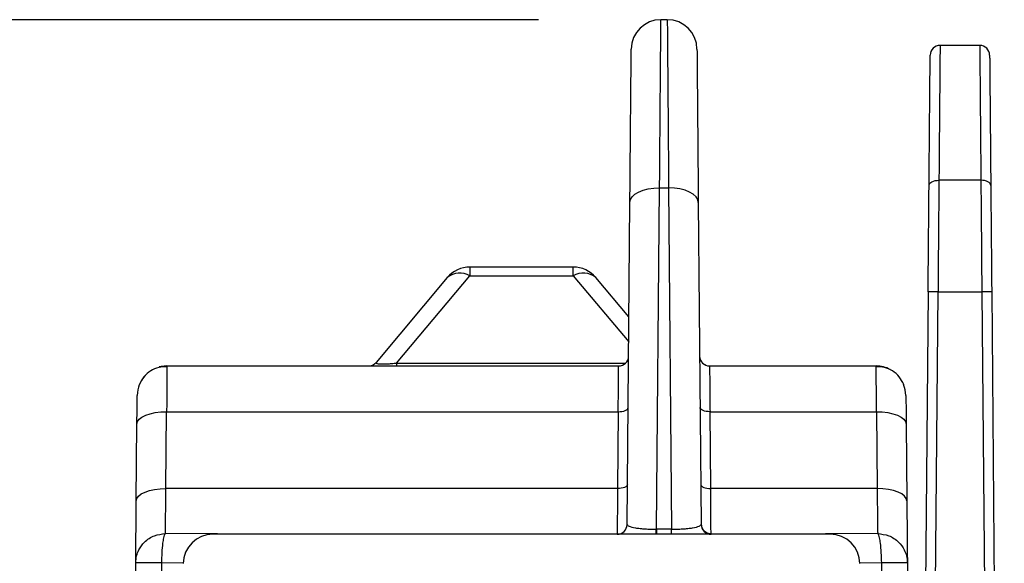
# Model space of a CAD drawing. Extents: x 897.4 to 914.4, y -8.5 to 2.5.
# Tile 58 of 102: x 906.114 to 907.093, y -4.565 to -4.024. Entities that reach past the tile are written whole.
import ezdxf

# ---------------------------------------------------------------- set-up
doc = ezdxf.new("R2010")
doc.units = 0
doc.header["$LTSCALE"] = 4
doc.header["$MEASUREMENT"] = 0
doc.layers.get('0').update_dxf_attribs({"linetype": 'CONTINUOUS'})
doc.layers.get('DEFPOINTS').update_dxf_attribs({"linetype": 'CONTINUOUS'})
doc.layers.add('DIMENSIONS', color=140, linetype='CONTINUOUS')
doc.styles.get("Standard").update_dxf_attribs({"font": 'romans.shx'})
doc.dimstyles.get("Standard").update_dxf_attribs({"dimtxt": 0.15, "dimasz": 0.18, "dimexe": 0.0625, "dimexo": 0.125, "dimgap": 0.0625, "dimtad": 0, "dimtih": 1, "dimtoh": 1, "dimzin": 0, "dimdsep": 46, "dimtxsty": 'Standard', "dimcen": 0, "dimadec": 0, "dimazin": 0, "dimtfac": 1, "dimtofl": 0, "dimtmove": 0, "dimatfit": 3, "dimfxl": 1, "dimtolj": 1, "dimtzin": 0, "dimarcsym": 0})

# ---------------------------------------------------------------- blocks, each defined once
blk = doc.blocks.new('*D4')
at = {"layer": 'DEFPOINTS', "color": 0, "transparency": 16777216}
for p in [(906.75507, -4.02375), (905.46883, -6.02375), (906.08786, -6.02375)]:
    blk.add_point(p, dxfattribs=at)
at = {"layer": 'DIMENSIONS', "color": 0, "lineweight": -2, "transparency": 16777216}
for p, q in [((906.63007, -4.02375), (905.40633, -4.02375)), ((905.46883, -4.20375), (905.46883, -4.70947)), ((905.46883, -5.84375), (905.46883, -5.33804)), ((905.96286, -6.02375), (905.40633, -6.02375))]:
    blk.add_line(p, q, dxfattribs=at)
at = {"layer": 'DIMENSIONS', "color": 0, "transparency": 16777216}
for points in [[(905.43883, -4.20375), (905.49883, -4.20375), (905.46883, -4.02375)], [(905.43883, -5.84375), (905.49883, -5.84375), (905.46883, -6.02375)]]:
    blk.add_solid(points, dxfattribs=at)
at = {"layer": 'DIMENSIONS', "color": 0, "transparency": 16777216, "char_height": 0.15, "attachment_point": 5}
for s, insert in [('\\A1;2.00', (905.46883, -4.88625)), ('\\A1;[50.8]', (905.46883, -5.20054))]:
    blk.add_mtext(s, dxfattribs=dict(at, insert=insert))

msp = doc.modelspace()

# ---------------------------------------------------------------- linework, layer by layer
for p, q in [((906.75823, -4.02375), (906.75192, -4.02375)), ((907.06888, -4.04934), (907.02945, -4.04934)), ((907.07001, -4.18351), (907.02832, -4.18351)), ((906.74762, -4.53064), (906.75058, -4.19107)), ((906.75058, -4.19107), (906.75956, -4.19107)), ((906.75956, -4.19107), (906.76252, -4.53064)), ((906.71826, -4.52581), (906.72106, -4.20558)), ((906.78909, -4.20558), (906.79188, -4.52581)), ((906.56206, -4.26981), (906.56206, -4.27846)), ((906.66462, -4.26981), (906.56206, -4.26981)), ((906.66462, -4.27846), (906.66462, -4.26981)), ((906.53944, -4.28036), (906.46865, -4.36472)), ((906.48915, -4.36536), (906.56206, -4.27846)), ((906.56206, -4.27846), (906.66462, -4.27846)), ((906.66462, -4.27846), (906.71985, -4.34428)), ((906.72006, -4.31948), (906.68724, -4.28036)), ((907.01755, -4.29457), (907.01107, -5.03758)), ((907.02077, -5.05311), (907.02739, -4.29448)), ((907.02739, -4.29448), (907.07094, -4.29448)), ((907.07094, -4.29448), (907.08155, -5.51037)), ((907.08078, -4.29457), (907.09331, -5.73021)), ((906.48915, -4.36536), (906.48915, -4.36824)), ((906.48915, -4.36536), (906.71679, -4.36536)), ((906.26072, -4.36824), (906.26071, -4.36967)), ((906.26072, -4.36824), (906.70988, -4.36824)), ((906.79666, -4.36756), (906.79612, -4.36725)), ((906.80026, -4.36824), (906.96596, -4.36824)), ((906.25981, -4.4901), (906.26047, -4.4137)), ((906.26047, -4.4137), (906.70944, -4.4137)), ((906.70944, -4.4137), (906.70877, -4.4901)), ((906.80137, -4.4901), (906.80071, -4.4137)), ((906.80071, -4.4137), (906.96621, -4.4137)), ((906.96621, -4.4137), (906.96687, -4.4901)), ((906.23028, -4.50232), (906.23095, -4.42592)), ((906.99573, -4.42592), (906.9964, -4.50232)), ((906.70877, -4.4901), (906.25981, -4.4901)), ((906.96687, -4.4901), (906.80137, -4.4901)), ((906.74723, -4.53064), (906.74762, -4.53064)), ((906.74762, -4.53064), (906.74762, -4.53556)), ((906.76252, -4.53064), (906.74762, -4.53064)), ((906.76252, -4.53556), (906.76252, -4.53064)), ((906.36305, -4.53556), (906.25927, -4.53499)), ((906.92017, -4.53556), (906.3065, -4.53556)), ((906.96741, -4.53499), (906.86363, -4.53556)), ((906.2281, -4.7521), (906.22974, -4.56405)), ((906.25396, -4.7521), (906.2556, -4.56405)), ((906.27715, -4.56421), (906.2556, -4.56405)), ((906.97107, -4.56405), (906.94953, -4.56421)), ((906.97107, -4.56405), (906.97271, -4.7521)), ((906.99694, -4.56405), (906.99858, -4.7521))]:
    msp.add_line(p, q)
at = {"flags": 128}
for points in [[(907.01848, -4.18864), (907.01867, -4.18762), (907.01924, -4.18665), (907.02015, -4.18576), (907.02137, -4.18498), (907.02286, -4.18435), (907.02456, -4.18388), (907.0264, -4.1836), (907.02832, -4.18351)], [(907.07986, -4.18864), (907.07966, -4.18762), (907.07909, -4.18665), (907.07818, -4.18576), (907.07696, -4.18498), (907.07547, -4.18435), (907.07377, -4.18388), (907.07193, -4.1836), (907.07001, -4.18351)], [(906.72106, -4.20558), (906.72165, -4.20271), (906.72334, -4.19997), (906.72608, -4.19744), (906.72975, -4.19524), (906.73422, -4.19344), (906.73931, -4.19212), (906.74484, -4.19132), (906.75058, -4.19107)], [(906.78909, -4.20558), (906.7885, -4.20271), (906.7868, -4.19997), (906.78406, -4.19744), (906.78039, -4.19524), (906.77592, -4.19344), (906.77083, -4.19212), (906.7653, -4.19132), (906.75956, -4.19107)], [(906.26072, -4.36824), (906.25499, -4.3688), (906.25315, -4.36923)], [(906.99548, -4.39751), (906.99487, -4.39179), (906.99324, -4.38648)], [(906.23095, -4.42592), (906.23153, -4.4235), (906.23323, -4.42118), (906.23596, -4.41905), (906.23963, -4.41719), (906.2441, -4.41568), (906.2492, -4.41457), (906.25473, -4.4139), (906.26047, -4.4137)], [(906.70944, -4.4137), (906.71135, -4.41364), (906.71319, -4.41341), (906.71489, -4.41304), (906.71638, -4.41254), (906.71761, -4.41192), (906.71852, -4.41121), (906.71908, -4.41044), (906.71928, -4.40963)], [(906.80071, -4.4137), (906.79879, -4.41364), (906.79695, -4.41341), (906.79525, -4.41304), (906.79376, -4.41254), (906.79254, -4.41192), (906.79163, -4.41121), (906.79106, -4.41044), (906.79087, -4.40963)], [(906.96621, -4.4137), (906.97195, -4.4139), (906.97748, -4.41457), (906.98258, -4.41568), (906.98705, -4.41719), (906.99072, -4.41905), (906.99345, -4.42118), (906.99515, -4.4235), (906.99573, -4.42592)], [(906.23028, -4.50232), (906.23087, -4.4999), (906.23256, -4.49758), (906.23529, -4.49545), (906.23897, -4.49359), (906.24344, -4.49208), (906.24853, -4.49096), (906.25406, -4.4903), (906.25981, -4.4901)], [(906.71861, -4.48603), (906.71842, -4.48683), (906.71785, -4.48761), (906.71694, -4.48832), (906.71572, -4.48894), (906.71423, -4.48944), (906.71253, -4.48981), (906.71068, -4.49003), (906.70877, -4.4901)], [(906.79153, -4.48603), (906.79173, -4.48683), (906.79229, -4.48761), (906.7932, -4.48832), (906.79443, -4.48894), (906.79592, -4.48944), (906.79762, -4.48981), (906.79946, -4.49003), (906.80137, -4.4901)], [(906.9964, -4.50232), (906.99581, -4.4999), (906.99412, -4.49758), (906.99139, -4.49545), (906.98771, -4.49359), (906.98324, -4.49208), (906.97815, -4.49096), (906.97262, -4.4903), (906.96687, -4.4901)]]:
    msp.add_lwpolyline(points, dxfattribs=at)
for centre, radius, start, end in [((906.75192, -4.05328), 0.02953, 90, 179.5), ((906.75823, -4.05328), 0.02953, 0.5, 90), ((907.02945, -4.05918), 0.00984, 90, 179.5), ((907.06888, -4.05918), 0.00984, 0.5, 90), ((906.56206, -4.29934), 0.02953, 90, 140), ((906.55208, -4.29524), 0.01952, 59.25163, 130.3471), ((906.66462, -4.29934), 0.02953, 40, 90), ((906.6746, -4.29524), 0.01952, 49.65194, 120.74921), ((907.0237, -4.43554), 0.14111, 88.50123, 92.49856), ((907.07463, -4.43554), 0.14111, 87.50144, 91.49877), ((906.46111, -4.3584), 0.00984, 270, 320), ((906.70988, -4.3584), 0.00984, 270, 359.5), ((906.80026, -4.3584), 0.00984, 180.5, 270), ((906.96596, -4.39777), 0.02953, 61.95492, 90), ((906.26072, -4.39777), 0.02953, 137.15166, 179.5), ((906.70842, -4.52572), 0.00984, 270, 359.5), ((906.6856, -4.53149), 0.06164, 356.21104, 0.78752), ((906.80168, -4.52519), 0.00981, 180.70594, 270.21279), ((906.80172, -4.52572), 0.00984, 180.5, 270), ((906.3065, -4.56509), 0.02953, 90, 179.5), ((906.92017, -4.56509), 0.02953, 0.5, 90), ((906.24267, -5.36443), 0.80049, 89.07433, 90.92567), ((906.98401, -5.36446), 0.80051, 89.07436, 90.92564)]:
    msp.add_arc(centre, radius, start, end)
for points, knots in [([(906.75058, -4.19107), (906.75069, -4.17762), (906.7509, -4.15103), (906.75117, -4.11658), (906.7514, -4.08725), (906.75159, -4.06354), (906.75173, -4.04537), (906.75184, -4.03279), (906.7519, -4.02514), (906.75191, -4.02421), (906.75192, -4.02375)], [0, 0, 0, 0, 0.136212, 0.269222, 0.399029, 0.525631, 0.64903, 0.769224, 0.886214, 1, 1, 1, 1]), ([(906.75823, -4.02375), (906.75823, -4.02421), (906.75824, -4.02514), (906.75831, -4.03279), (906.75841, -4.04537), (906.75856, -4.06354), (906.75874, -4.08725), (906.75897, -4.11658), (906.75924, -4.15103), (906.75945, -4.17762), (906.75956, -4.19107)], [0, 0, 0, 0, 0.113786, 0.230776, 0.35097, 0.474369, 0.600971, 0.730778, 0.863788, 1, 1, 1, 1]), ([(907.02945, -4.04934), (907.02945, -4.04971), (907.02944, -4.05046), (907.02938, -4.05663), (907.02929, -4.06675), (907.02917, -4.08133), (907.02901, -4.10033), (907.02882, -4.12382), (907.02859, -4.15139), (907.02841, -4.17272), (907.02832, -4.18351)], [0, 0, 0, 0, 0.114605, 0.23218, 0.352726, 0.476241, 0.602727, 0.732182, 0.864606, 1, 1, 1, 1]), ([(907.06888, -4.04934), (907.06889, -4.04971), (907.06889, -4.05046), (907.06895, -4.05663), (907.06904, -4.06675), (907.06916, -4.08133), (907.06932, -4.10033), (907.06952, -4.12382), (907.06974, -4.15139), (907.06992, -4.17272), (907.07001, -4.18351)], [0, 0, 0, 0, 0.114605, 0.23218, 0.352726, 0.476241, 0.602727, 0.732182, 0.864606, 1, 1, 1, 1]), ([(906.72106, -4.20558), (906.72115, -4.19449), (906.72135, -4.17232), (906.72161, -4.14248), (906.72184, -4.11576), (906.72204, -4.09314), (906.7222, -4.07511), (906.72231, -4.06241), (906.72238, -4.05446), (906.72239, -4.0535), (906.72239, -4.05302)], [0, 0, 0, 0, 0.122809, 0.245651, 0.372795, 0.500004, 0.627146, 0.754354, 0.877161, 1, 1, 1, 1]), ([(906.78775, -4.05302), (906.78776, -4.0535), (906.78777, -4.05446), (906.78784, -4.06241), (906.78795, -4.07511), (906.7881, -4.09313), (906.7883, -4.11575), (906.78853, -4.14247), (906.78879, -4.17231), (906.78899, -4.19449), (906.78909, -4.20558)], [0, 0, 0, 0, 0.122806, 0.245646, 0.372787, 0.499996, 0.627139, 0.754349, 0.877158, 1, 1, 1, 1]), ([(907.01848, -4.18864), (907.01856, -4.17916), (907.01872, -4.16019), (907.01895, -4.1348), (907.01914, -4.11214), (907.01931, -4.093), (907.01944, -4.07777), (907.01954, -4.06704), (907.0196, -4.06032), (907.0196, -4.05951), (907.01961, -4.0591)], [0, 0, 0, 0, 0.122952, 0.245941, 0.372934, 0.500004, 0.626997, 0.754065, 0.877014, 1, 1, 1, 1]), ([(907.07873, -4.0591), (907.07873, -4.05951), (907.07874, -4.06032), (907.07879, -4.06703), (907.07889, -4.07777), (907.07902, -4.09299), (907.07919, -4.11213), (907.07939, -4.1348), (907.07961, -4.16019), (907.07977, -4.17915), (907.07986, -4.18864)], [0, 0, 0, 0, 0.1229487, 0.2459349, 0.3729272, 0.4999953, 0.6269886, 0.7540583, 0.8770101, 1, 1, 1, 1]), ([(907.01755, -4.29457), (907.01763, -4.28526), (907.0178, -4.26663), (907.01803, -4.23932), (907.01826, -4.21292), (907.01841, -4.19673), (907.01848, -4.18864)], [0, 0, 0, 0, 0.249952, 0.5, 0.749952, 1, 1, 1, 1]), ([(907.02832, -4.18351), (907.02824, -4.19199), (907.02809, -4.20895), (907.02786, -4.2366), (907.02762, -4.26521), (907.02747, -4.28473), (907.02739, -4.29448)], [0, 0, 0, 0, 0.25, 0.5, 0.75, 1, 1, 1, 1]), ([(907.07001, -4.18351), (907.07009, -4.19199), (907.07025, -4.20895), (907.07048, -4.2366), (907.07071, -4.26521), (907.07086, -4.28473), (907.07094, -4.29448)], [0, 0, 0, 0, 0.2500003, 0.4999999, 0.7500003, 1, 1, 1, 1]), ([(907.07986, -4.18864), (907.07993, -4.19673), (907.08007, -4.21292), (907.0803, -4.23931), (907.08054, -4.26662), (907.0807, -4.28525), (907.08078, -4.29457)], [0, 0, 0, 0, 0.24995, 0.499998, 0.74995, 1, 1, 1, 1]), ([(906.46865, -4.36472), (906.46856, -4.36509), (906.46843, -4.36561), (906.47063, -4.36604), (906.47294, -4.36621), (906.47605, -4.36622), (906.47988, -4.36607), (906.48435, -4.36579), (906.48749, -4.36551), (906.48915, -4.36536)], [0, 0, 0, 0, 0.288814, 0.410372, 0.521396, 0.630315, 0.742879, 0.864632, 1, 1, 1, 1]), ([(906.26072, -4.36904), (906.25799, -4.36913), (906.25236, -4.36932), (906.24437, -4.37286), (906.23746, -4.37866), (906.2347, -4.38405), (906.23334, -4.38671)], [0, 0, 0, 0, 0.236874, 0.489137, 0.747278, 1, 1, 1, 1]), ([(906.26071, -4.36967), (906.26071, -4.36995), (906.2607, -4.37092), (906.26066, -4.3787), (906.26058, -4.39286), (906.26051, -4.40662), (906.26047, -4.4137)], [0, 0, 0, 0, 0.116842, 0.393768, 0.68816, 1, 1, 1, 1]), ([(906.70944, -4.4137), (906.7095, -4.40664), (906.70964, -4.39289), (906.70977, -4.37856), (906.70986, -4.36979), (906.70988, -4.36874), (906.70988, -4.36824)], [0, 0, 0, 0, 0.272926, 0.530581, 0.772946, 1, 1, 1, 1]), ([(906.80026, -4.36824), (906.80027, -4.36874), (906.80028, -4.36979), (906.80037, -4.37856), (906.80051, -4.39289), (906.80064, -4.40664), (906.80071, -4.4137)], [0, 0, 0, 0, 0.227054, 0.469419, 0.727074, 1, 1, 1, 1]), ([(906.96621, -4.4137), (906.96617, -4.40664), (906.96609, -4.39289), (906.96602, -4.37856), (906.96597, -4.36979), (906.96596, -4.36874), (906.96596, -4.36824)], [0, 0, 0, 0, 0.272923, 0.530577, 0.772943, 1, 1, 1, 1]), ([(906.99334, -4.38671), (906.99197, -4.38405), (906.98922, -4.37866), (906.98231, -4.37286), (906.97432, -4.36932), (906.96869, -4.36913), (906.96596, -4.36904)], [0, 0, 0, 0, 0.2527253, 0.51086, 0.7631269, 1, 1, 1, 1]), ([(906.23095, -4.42592), (906.23098, -4.42195), (906.23105, -4.41383), (906.23113, -4.4047), (906.23118, -4.39863), (906.23119, -4.39788), (906.23119, -4.39751)], [0, 0, 0, 0, 0.244909, 0.500008, 0.7551, 1, 1, 1, 1]), ([(906.99548, -4.39751), (906.99549, -4.39788), (906.99549, -4.39863), (906.99555, -4.4047), (906.99563, -4.41383), (906.9957, -4.42195), (906.99573, -4.42592)], [0, 0, 0, 0, 0.2449, 0.499992, 0.755091, 1, 1, 1, 1]), ([(906.25927, -4.53499), (906.25928, -4.53387), (906.25931, -4.53155), (906.25942, -4.52239), (906.25958, -4.5088), (906.25973, -4.49645), (906.25981, -4.4901)], [0, 0, 0, 0, 0.226727, 0.468978, 0.726741, 1, 1, 1, 1]), ([(906.70877, -4.4901), (906.70872, -4.49717), (906.70861, -4.51091), (906.7085, -4.52525), (906.70843, -4.53401), (906.70843, -4.53506), (906.70842, -4.53556)], [0, 0, 0, 0, 0.272923, 0.530576, 0.772942, 1, 1, 1, 1]), ([(906.80172, -4.53499), (906.80171, -4.53387), (906.80169, -4.53155), (906.80162, -4.52238), (906.80152, -4.5088), (906.80142, -4.49645), (906.80137, -4.4901)], [0, 0, 0, 0, 0.226733, 0.468983, 0.726747, 1, 1, 1, 1]), ([(906.96687, -4.4901), (906.96695, -4.49645), (906.96709, -4.5088), (906.96726, -4.52239), (906.96737, -4.53155), (906.9674, -4.53387), (906.96741, -4.53499)], [0, 0, 0, 0, 0.2732585, 0.5310219, 0.7732729, 1, 1, 1, 1]), ([(906.22974, -4.56405), (906.22976, -4.56233), (906.22979, -4.55882), (906.22991, -4.54507), (906.23007, -4.52625), (906.23021, -4.51021), (906.23028, -4.50232)], [0, 0, 0, 0, 0.245936, 0.499996, 0.754058, 1, 1, 1, 1]), ([(906.9964, -4.50232), (906.99647, -4.51021), (906.99661, -4.52625), (906.99677, -4.54507), (906.99689, -4.55882), (906.99692, -4.56233), (906.99694, -4.56405)], [0, 0, 0, 0, 0.245942, 0.500004, 0.754064, 1, 1, 1, 1]), ([(906.71826, -4.52581), (906.71864, -4.52641), (906.7194, -4.52763), (906.72483, -4.52902), (906.73101, -4.52985), (906.73617, -4.53029), (906.74163, -4.53058), (906.7454, -4.53062), (906.74723, -4.53064)], [0, 0, 0, 0, 0.264829, 0.535936, 0.663367, 0.782053, 0.893615, 1, 1, 1, 1]), ([(906.76252, -4.53064), (906.76438, -4.53062), (906.76818, -4.53059), (906.77371, -4.5303), (906.77894, -4.52987), (906.78521, -4.52904), (906.79072, -4.52765), (906.7915, -4.52642), (906.79188, -4.52581)], [0, 0, 0, 0, 0.106504, 0.2180328, 0.3365874, 0.4638398, 0.7351332, 1, 1, 1, 1]), ([(906.22974, -4.56405), (906.22993, -4.56169), (906.23028, -4.55726), (906.23306, -4.55008), (906.23738, -4.54409), (906.24299, -4.53963), (906.24983, -4.53599), (906.25553, -4.53539), (906.25927, -4.53499)], [0, 0, 0, 0, 0.155196, 0.290421, 0.500158, 0.630715, 0.757649, 1, 1, 1, 1]), ([(906.2556, -4.56405), (906.2557, -4.56063), (906.2559, -4.55354), (906.25673, -4.54486), (906.25757, -4.53941), (906.25843, -4.53621), (906.25897, -4.53542), (906.25927, -4.53499)], [0, 0, 0, 0, 0.241343, 0.499282, 0.69957, 0.837358, 1, 1, 1, 1]), ([(906.96741, -4.53499), (906.9677, -4.53542), (906.96825, -4.53621), (906.96911, -4.53941), (906.96995, -4.54486), (906.97078, -4.55354), (906.97098, -4.56063), (906.97107, -4.56405)], [0, 0, 0, 0, 0.162612, 0.300397, 0.500718, 0.758657, 1, 1, 1, 1]), ([(906.96741, -4.53499), (906.97115, -4.53539), (906.97685, -4.53599), (906.98368, -4.53963), (906.9893, -4.54409), (906.99362, -4.55008), (906.9964, -4.55726), (906.99675, -4.56169), (906.99694, -4.56405)], [0, 0, 0, 0, 0.242365, 0.369296, 0.499839, 0.709601, 0.844821, 1, 1, 1, 1])]:
    msp.add_open_spline(points, degree=3, knots=knots)

# ---------------------------------------------------------------- dimensions: what is measured, and where the dimension line sits
at = {"layer": 'DIMENSIONS'}
dim = msp.add_linear_dim(base=(905.46883, -6.02375), p1=(906.75507, -4.02375), p2=(906.08786, -6.02375), angle=90, dimstyle='Standard', override={"dimpost": '\\X'}, dxfattribs=at)
dim.commit()
dim.dimension.update_dxf_attribs({"geometry": '*D4', "text_midpoint": (905.46883, -5.02375)})

doc.saveas('drawing.dxf')
